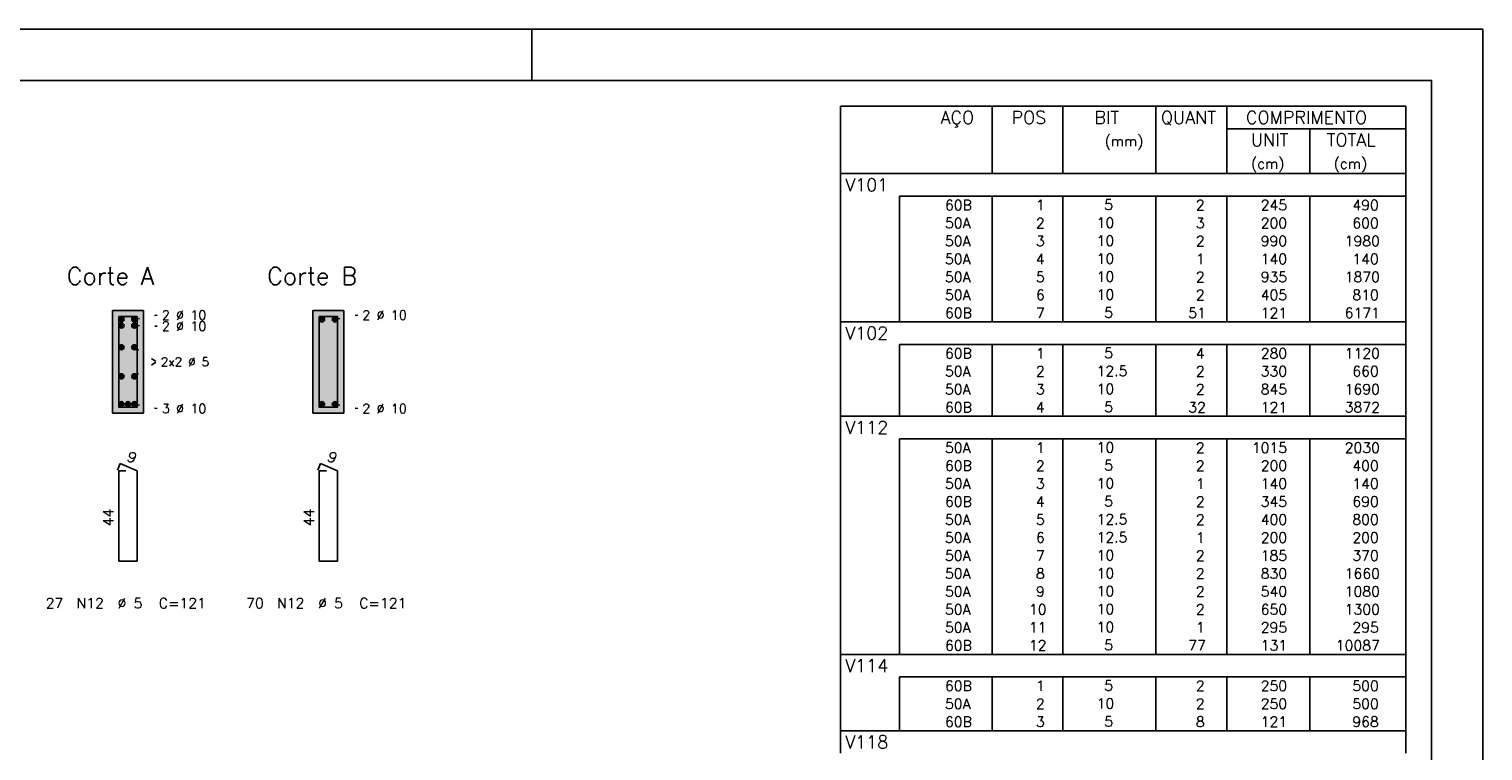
# Model space of a CAD drawing. Extents: x 0 to 84.1, y 0 to 59.4.
# Tile 7 of 7: x 55.8 to 84.1, y 45.3 to 59.4. Entities that reach past the tile are written whole.
import ezdxf

# ---------------------------------------------------------------- set-up
doc = ezdxf.new("R2010")
doc.units = 0
doc.linetypes.add('ESTILO_TQS_0002', pattern=[0.4, 0.1, -0.3])
for name, color, linetype in [('1', 1, 'CONTINUOUS'), ('10', 10, 'CONTINUOUS'), ('2', 2, 'CONTINUOUS'), ('4', 4, 'CONTINUOUS'), ('6', 6, 'CONTINUOUS')]:
    doc.layers.add(name, color=color, linetype=linetype)
doc.styles.get("Standard").update_dxf_attribs({"font": 'ROMANS.SHX'})

msp = doc.modelspace()

# ---------------------------------------------------------------- linework, layer by layer
at = {"layer": '1', "linetype": 'ESTILO_TQS_0002'}
for p, q in [((57.865, 53.745), (58.31, 53.83)), ((61.765, 53.745), (62.21, 53.83)), ((57.865, 53.625), (58.31, 53.614)), ((57.865, 53.20268), (58.295, 52.92)), ((57.865, 52.63732), (58.295, 52.92)), ((57.865, 52.095), (58.31, 52.01)), ((61.765, 52.095), (62.21, 52.01))]:
    msp.add_line(p, q, dxfattribs=at)
at = {"layer": '1', "linetype": 'CONTINUOUS'}
for centre in [(57.615, 53.745), (57.865, 53.745), (61.515, 53.745), (61.765, 53.745), (57.615, 53.625), (57.865, 53.625), (57.615, 53.20268), (57.865, 53.20268), (57.615, 52.63732), (57.865, 52.63732), (57.615, 52.095), (57.74, 52.095), (57.865, 52.095), (61.515, 52.095), (61.765, 52.095)]:
    msp.add_circle(centre, 0.05, dxfattribs=at)
for points in [[(57.665, 53.745), (57.59, 53.788301), (57.568015, 53.762101)], [(57.665, 53.745), (57.568015, 53.762101), (57.568015, 53.727899)], [(57.665, 53.745), (57.568015, 53.727899), (57.59, 53.701699)], [(57.665, 53.745), (57.623682, 53.79424), (57.59, 53.788301)], [(57.665, 53.745), (57.59, 53.701699), (57.623682, 53.69576)], [(57.665, 53.745), (57.653302, 53.777139), (57.623682, 53.79424)], [(57.665, 53.745), (57.623682, 53.69576), (57.653302, 53.712861)], [(57.665, 53.745), (57.653302, 53.712861), (57.665, 53.745)], [(57.915, 53.745), (57.84, 53.788301), (57.818015, 53.762101)], [(57.915, 53.745), (57.818015, 53.762101), (57.818015, 53.727899)], [(57.915, 53.745), (57.818015, 53.727899), (57.84, 53.701699)], [(57.915, 53.745), (57.873682, 53.79424), (57.84, 53.788301)], [(57.915, 53.745), (57.84, 53.701699), (57.873682, 53.69576)], [(57.915, 53.745), (57.903302, 53.777139), (57.873682, 53.79424)], [(57.915, 53.745), (57.873682, 53.69576), (57.903302, 53.712861)], [(57.915, 53.745), (57.903302, 53.712861), (57.915, 53.745)], [(61.565, 53.745), (61.49, 53.788301), (61.468015, 53.762101)], [(61.565, 53.745), (61.468015, 53.762101), (61.468015, 53.727899)], [(61.565, 53.745), (61.468015, 53.727899), (61.49, 53.701699)], [(61.565, 53.745), (61.523682, 53.79424), (61.49, 53.788301)], [(61.565, 53.745), (61.49, 53.701699), (61.523682, 53.69576)], [(61.565, 53.745), (61.553302, 53.777139), (61.523682, 53.79424)], [(61.565, 53.745), (61.523682, 53.69576), (61.553302, 53.712861)], [(61.565, 53.745), (61.553302, 53.712861), (61.565, 53.745)], [(61.815, 53.745), (61.74, 53.788301), (61.718015, 53.762101)], [(61.815, 53.745), (61.718015, 53.762101), (61.718015, 53.727899)], [(61.815, 53.745), (61.718015, 53.727899), (61.74, 53.701699)], [(61.815, 53.745), (61.773682, 53.79424), (61.74, 53.788301)], [(61.815, 53.745), (61.74, 53.701699), (61.773682, 53.69576)], [(61.815, 53.745), (61.803302, 53.777139), (61.773682, 53.79424)], [(61.815, 53.745), (61.773682, 53.69576), (61.803302, 53.712861)], [(61.815, 53.745), (61.803302, 53.712861), (61.815, 53.745)], [(57.665, 53.625), (57.59, 53.668301), (57.568015, 53.642101)], [(57.665, 53.625), (57.568015, 53.642101), (57.568015, 53.607899)], [(57.665, 53.625), (57.568015, 53.607899), (57.59, 53.581699)], [(57.665, 53.625), (57.623682, 53.67424), (57.59, 53.668301)], [(57.665, 53.625), (57.59, 53.581699), (57.623682, 53.57576)], [(57.665, 53.625), (57.653302, 53.657139), (57.623682, 53.67424)], [(57.665, 53.625), (57.623682, 53.57576), (57.653302, 53.592861)], [(57.665, 53.625), (57.653302, 53.592861), (57.665, 53.625)], [(57.915, 53.625), (57.84, 53.668301), (57.818015, 53.642101)], [(57.915, 53.625), (57.818015, 53.642101), (57.818015, 53.607899)], [(57.915, 53.625), (57.818015, 53.607899), (57.84, 53.581699)], [(57.915, 53.625), (57.873682, 53.67424), (57.84, 53.668301)], [(57.915, 53.625), (57.84, 53.581699), (57.873682, 53.57576)], [(57.915, 53.625), (57.903302, 53.657139), (57.873682, 53.67424)], [(57.915, 53.625), (57.873682, 53.57576), (57.903302, 53.592861)], [(57.915, 53.625), (57.903302, 53.592861), (57.915, 53.625)], [(57.665, 53.20268), (57.59, 53.245981), (57.568015, 53.219781)], [(57.665, 53.20268), (57.568015, 53.219781), (57.568015, 53.185579)], [(57.665, 53.20268), (57.568015, 53.185579), (57.59, 53.159379)], [(57.665, 53.20268), (57.623682, 53.25192), (57.59, 53.245981)], [(57.665, 53.20268), (57.59, 53.159379), (57.623682, 53.15344)], [(57.665, 53.20268), (57.653302, 53.234819), (57.623682, 53.25192)], [(57.665, 53.20268), (57.623682, 53.15344), (57.653302, 53.170541)], [(57.665, 53.20268), (57.653302, 53.170541), (57.665, 53.20268)], [(57.915, 53.20268), (57.84, 53.245981), (57.818015, 53.219781)], [(57.915, 53.20268), (57.818015, 53.219781), (57.818015, 53.185579)], [(57.915, 53.20268), (57.818015, 53.185579), (57.84, 53.159379)], [(57.915, 53.20268), (57.873682, 53.25192), (57.84, 53.245981)], [(57.915, 53.20268), (57.84, 53.159379), (57.873682, 53.15344)], [(57.915, 53.20268), (57.903302, 53.234819), (57.873682, 53.25192)], [(57.915, 53.20268), (57.873682, 53.15344), (57.903302, 53.170541)], [(57.915, 53.20268), (57.903302, 53.170541), (57.915, 53.20268)], [(57.665, 52.63732), (57.59, 52.680621), (57.568015, 52.654421)], [(57.665, 52.63732), (57.568015, 52.654421), (57.568015, 52.620219)], [(57.665, 52.63732), (57.568015, 52.620219), (57.59, 52.594019)], [(57.665, 52.63732), (57.623682, 52.68656), (57.59, 52.680621)], [(57.665, 52.63732), (57.59, 52.594019), (57.623682, 52.58808)], [(57.665, 52.63732), (57.653302, 52.669459), (57.623682, 52.68656)], [(57.665, 52.63732), (57.623682, 52.58808), (57.653302, 52.605181)], [(57.665, 52.63732), (57.653302, 52.605181), (57.665, 52.63732)], [(57.915, 52.63732), (57.84, 52.680621), (57.818015, 52.654421)], [(57.915, 52.63732), (57.818015, 52.654421), (57.818015, 52.620219)], [(57.915, 52.63732), (57.818015, 52.620219), (57.84, 52.594019)], [(57.915, 52.63732), (57.873682, 52.68656), (57.84, 52.680621)], [(57.915, 52.63732), (57.84, 52.594019), (57.873682, 52.58808)], [(57.915, 52.63732), (57.903302, 52.669459), (57.873682, 52.68656)], [(57.915, 52.63732), (57.873682, 52.58808), (57.903302, 52.605181)], [(57.915, 52.63732), (57.903302, 52.605181), (57.915, 52.63732)], [(57.665, 52.095), (57.59, 52.138301), (57.568015, 52.112101)], [(57.665, 52.095), (57.568015, 52.112101), (57.568015, 52.077899)], [(57.665, 52.095), (57.568015, 52.077899), (57.59, 52.051699)], [(57.665, 52.095), (57.623682, 52.14424), (57.59, 52.138301)], [(57.665, 52.095), (57.59, 52.051699), (57.623682, 52.04576)], [(57.665, 52.095), (57.653302, 52.127139), (57.623682, 52.14424)], [(57.665, 52.095), (57.623682, 52.04576), (57.653302, 52.062861)], [(57.665, 52.095), (57.653302, 52.062861), (57.665, 52.095)], [(57.79, 52.095), (57.715, 52.138301), (57.693015, 52.112101)], [(57.79, 52.095), (57.693015, 52.112101), (57.693015, 52.077899)], [(57.79, 52.095), (57.693015, 52.077899), (57.715, 52.051699)], [(57.79, 52.095), (57.748682, 52.14424), (57.715, 52.138301)], [(57.79, 52.095), (57.715, 52.051699), (57.748682, 52.04576)], [(57.79, 52.095), (57.778302, 52.127139), (57.748682, 52.14424)], [(57.79, 52.095), (57.748682, 52.04576), (57.778302, 52.062861)], [(57.79, 52.095), (57.778302, 52.062861), (57.79, 52.095)], [(57.915, 52.095), (57.84, 52.138301), (57.818015, 52.112101)], [(57.915, 52.095), (57.818015, 52.112101), (57.818015, 52.077899)], [(57.915, 52.095), (57.818015, 52.077899), (57.84, 52.051699)], [(57.915, 52.095), (57.873682, 52.14424), (57.84, 52.138301)], [(57.915, 52.095), (57.84, 52.051699), (57.873682, 52.04576)], [(57.915, 52.095), (57.903302, 52.127139), (57.873682, 52.14424)], [(57.915, 52.095), (57.873682, 52.04576), (57.903302, 52.062861)], [(57.915, 52.095), (57.903302, 52.062861), (57.915, 52.095)], [(61.565, 52.095), (61.49, 52.138301), (61.468015, 52.112101)], [(61.565, 52.095), (61.468015, 52.112101), (61.468015, 52.077899)], [(61.565, 52.095), (61.468015, 52.077899), (61.49, 52.051699)], [(61.565, 52.095), (61.523682, 52.14424), (61.49, 52.138301)], [(61.565, 52.095), (61.49, 52.051699), (61.523682, 52.04576)], [(61.565, 52.095), (61.553302, 52.127139), (61.523682, 52.14424)], [(61.565, 52.095), (61.523682, 52.04576), (61.553302, 52.062861)], [(61.565, 52.095), (61.553302, 52.062861), (61.565, 52.095)], [(61.815, 52.095), (61.74, 52.138301), (61.718015, 52.112101)], [(61.815, 52.095), (61.718015, 52.112101), (61.718015, 52.077899)], [(61.815, 52.095), (61.718015, 52.077899), (61.74, 52.051699)], [(61.815, 52.095), (61.773682, 52.14424), (61.74, 52.138301)], [(61.815, 52.095), (61.74, 52.051699), (61.773682, 52.04576)], [(61.815, 52.095), (61.803302, 52.127139), (61.773682, 52.14424)], [(61.815, 52.095), (61.773682, 52.04576), (61.803302, 52.062861)], [(61.815, 52.095), (61.803302, 52.062861), (61.815, 52.095)]]:
    msp.add_solid(points, dxfattribs=at)
at = {"layer": '10', "linetype": 'CONTINUOUS'}
for points in [[(58.04, 51.92), (58.04, 53.92), (57.44, 53.92)], [(58.04, 51.92), (57.44, 53.92), (57.44, 51.92)], [(61.94, 51.92), (61.94, 53.92), (61.34, 53.92)], [(61.94, 51.92), (61.34, 53.92), (61.34, 51.92)], [(58.04, 51.92), (57.44, 51.92), (58.04, 51.92)], [(61.94, 51.92), (61.34, 51.92), (61.94, 51.92)]]:
    msp.add_solid(points, dxfattribs=at)
at = {"layer": '2', "linetype": 'CONTINUOUS'}
for p, q in [((84.100006, 59.400002), (0, 59.400002)), ((65.600006, 58.400002), (65.600006, 59.400002)), ((84.100006, 0), (84.100006, 59.400002)), ((71.6, 57.897504), (71.6, 56.585004)), ((71.6, 57.897504), (82.6, 57.897504)), ((74.55, 56.585004), (74.55, 57.897504)), ((75.93, 56.585004), (75.93, 57.897504)), ((77.74, 56.585004), (77.74, 57.897504)), ((79.12, 56.585004), (79.12, 57.897504)), ((82.6, 57.897504), (82.6, 56.585004)), ((79.12, 57.460004), (82.6, 57.460004)), ((80.73, 56.585004), (80.73, 57.460004)), ((71.6, 56.585004), (82.6, 56.585004)), ((71.6, 56.147504), (71.6, 56.585004)), ((71.6, 56.585004), (82.6, 56.585004)), ((82.6, 56.147504), (82.6, 56.585004)), ((71.6, 55.797504), (71.6, 56.147504)), ((82.6, 56.147504), (72.75, 56.147504)), ((72.75, 56.147504), (72.75, 55.797504)), ((74.55, 56.147504), (74.55, 55.797504)), ((75.93, 56.147504), (75.93, 55.797504)), ((77.74, 56.147504), (77.74, 55.797504)), ((79.12, 56.147504), (79.12, 55.797504)), ((80.73, 56.147504), (80.73, 55.797504)), ((82.6, 55.797504), (82.6, 56.147504)), ((71.6, 55.447505), (71.6, 55.797504)), ((72.75, 55.797504), (72.75, 55.447505)), ((74.55, 55.797504), (74.55, 55.447505)), ((75.93, 55.797504), (75.93, 55.447505)), ((77.74, 55.797504), (77.74, 55.447505)), ((79.12, 55.797504), (79.12, 55.447505)), ((80.73, 55.797504), (80.73, 55.447505)), ((82.6, 55.447505), (82.6, 55.797504)), ((71.6, 55.097505), (71.6, 55.447505)), ((72.75, 55.447505), (72.75, 55.097505)), ((74.55, 55.447505), (74.55, 55.097505)), ((75.93, 55.447505), (75.93, 55.097505)), ((77.74, 55.447505), (77.74, 55.097505)), ((79.12, 55.447505), (79.12, 55.097505)), ((80.73, 55.447505), (80.73, 55.097505)), ((82.6, 55.097505), (82.6, 55.447505)), ((71.6, 54.747505), (71.6, 55.097505)), ((72.75, 55.097505), (72.75, 54.747505)), ((74.55, 55.097505), (74.55, 54.747505)), ((75.93, 55.097505), (75.93, 54.747505)), ((77.74, 55.097505), (77.74, 54.747505)), ((79.12, 55.097505), (79.12, 54.747505)), ((80.73, 55.097505), (80.73, 54.747505)), ((82.6, 54.747505), (82.6, 55.097505)), ((71.6, 54.397505), (71.6, 54.747505)), ((72.75, 54.747505), (72.75, 54.397505)), ((74.55, 54.747505), (74.55, 54.397505)), ((75.93, 54.747505), (75.93, 54.397505)), ((77.74, 54.747505), (77.74, 54.397505)), ((79.12, 54.747505), (79.12, 54.397505)), ((80.73, 54.747505), (80.73, 54.397505)), ((82.6, 54.397505), (82.6, 54.747505)), ((71.6, 54.047505), (71.6, 54.397505)), ((72.75, 54.397505), (72.75, 54.047505)), ((74.55, 54.397505), (74.55, 54.047505)), ((75.93, 54.397505), (75.93, 54.047505)), ((77.74, 54.397505), (77.74, 54.047505)), ((79.12, 54.397505), (79.12, 54.047505)), ((80.73, 54.397505), (80.73, 54.047505)), ((82.6, 54.047505), (82.6, 54.397505)), ((71.6, 53.697505), (71.6, 54.047505)), ((72.75, 54.047505), (72.75, 53.697505)), ((74.55, 54.047505), (74.55, 53.697505)), ((75.93, 54.047505), (75.93, 53.697505)), ((77.74, 54.047505), (77.74, 53.697505)), ((79.12, 54.047505), (79.12, 53.697505)), ((80.73, 54.047505), (80.73, 53.697505)), ((82.6, 53.697505), (82.6, 54.047505)), ((58.04, 53.92), (57.44, 53.92)), ((57.44, 53.92), (57.44, 51.92)), ((58.04, 51.92), (58.04, 53.92)), ((61.94, 53.92), (61.34, 53.92)), ((61.34, 53.92), (61.34, 51.92)), ((61.94, 51.92), (61.94, 53.92)), ((71.6, 53.260005), (71.6, 53.697505)), ((71.6, 53.697505), (82.6, 53.697505)), ((82.6, 53.260005), (82.6, 53.697505)), ((71.6, 52.910005), (71.6, 53.260005)), ((82.6, 53.260005), (72.75, 53.260005)), ((72.75, 53.260005), (72.75, 52.910005)), ((74.55, 53.260005), (74.55, 52.910005)), ((75.93, 53.260005), (75.93, 52.910005)), ((77.74, 53.260005), (77.74, 52.910005)), ((79.12, 53.260005), (79.12, 52.910005)), ((80.73, 53.260005), (80.73, 52.910005)), ((82.6, 52.910005), (82.6, 53.260005)), ((71.6, 52.560005), (71.6, 52.910005)), ((72.75, 52.910005), (72.75, 52.560005)), ((74.55, 52.910005), (74.55, 52.560005)), ((75.93, 52.910005), (75.93, 52.560005)), ((77.74, 52.910005), (77.74, 52.560005)), ((79.12, 52.910005), (79.12, 52.560005)), ((80.73, 52.910005), (80.73, 52.560005)), ((82.6, 52.560005), (82.6, 52.910005)), ((71.6, 52.210005), (71.6, 52.560005)), ((72.75, 52.560005), (72.75, 52.210005)), ((74.55, 52.560005), (74.55, 52.210005)), ((75.93, 52.560005), (75.93, 52.210005)), ((77.74, 52.560005), (77.74, 52.210005)), ((79.12, 52.560005), (79.12, 52.210005)), ((80.73, 52.560005), (80.73, 52.210005)), ((82.6, 52.210005), (82.6, 52.560005)), ((71.6, 51.860005), (71.6, 52.210005)), ((72.75, 52.210005), (72.75, 51.860005)), ((74.55, 52.210005), (74.55, 51.860005)), ((75.93, 52.210005), (75.93, 51.860005)), ((77.74, 52.210005), (77.74, 51.860005)), ((79.12, 52.210005), (79.12, 51.860005)), ((80.73, 52.210005), (80.73, 51.860005)), ((82.6, 51.860005), (82.6, 52.210005)), ((57.44, 51.92), (58.04, 51.92)), ((61.34, 51.92), (61.94, 51.92)), ((71.6, 51.422505), (71.6, 51.860005)), ((71.6, 51.860005), (82.6, 51.860005)), ((82.6, 51.422505), (82.6, 51.860005)), ((71.6, 51.072506), (71.6, 51.422505)), ((82.6, 51.422505), (72.75, 51.422505)), ((72.75, 51.422505), (72.75, 51.072506)), ((74.55, 51.422505), (74.55, 51.072506)), ((75.93, 51.422505), (75.93, 51.072506)), ((77.74, 51.422505), (77.74, 51.072506)), ((79.12, 51.422505), (79.12, 51.072506)), ((80.73, 51.422505), (80.73, 51.072506)), ((82.6, 51.072506), (82.6, 51.422505)), ((71.6, 50.722506), (71.6, 51.072506)), ((72.75, 51.072506), (72.75, 50.722506)), ((74.55, 51.072506), (74.55, 50.722506)), ((75.93, 51.072506), (75.93, 50.722506)), ((77.74, 51.072506), (77.74, 50.722506)), ((79.12, 51.072506), (79.12, 50.722506)), ((80.73, 51.072506), (80.73, 50.722506)), ((82.6, 50.722506), (82.6, 51.072506)), ((71.6, 50.372506), (71.6, 50.722506)), ((72.75, 50.722506), (72.75, 50.372506)), ((74.55, 50.722506), (74.55, 50.372506)), ((75.93, 50.722506), (75.93, 50.372506)), ((77.74, 50.722506), (77.74, 50.372506)), ((79.12, 50.722506), (79.12, 50.372506)), ((80.73, 50.722506), (80.73, 50.372506)), ((82.6, 50.372506), (82.6, 50.722506)), ((71.6, 50.022506), (71.6, 50.372506)), ((72.75, 50.372506), (72.75, 50.022506)), ((74.55, 50.372506), (74.55, 50.022506)), ((75.93, 50.372506), (75.93, 50.022506)), ((77.74, 50.372506), (77.74, 50.022506)), ((79.12, 50.372506), (79.12, 50.022506)), ((80.73, 50.372506), (80.73, 50.022506)), ((82.6, 50.022506), (82.6, 50.372506)), ((71.6, 49.672506), (71.6, 50.022506)), ((72.75, 50.022506), (72.75, 49.672506)), ((74.55, 50.022506), (74.55, 49.672506)), ((75.93, 50.022506), (75.93, 49.672506)), ((77.74, 50.022506), (77.74, 49.672506)), ((79.12, 50.022506), (79.12, 49.672506)), ((80.73, 50.022506), (80.73, 49.672506)), ((82.6, 49.672506), (82.6, 50.022506)), ((71.6, 49.322506), (71.6, 49.672506)), ((72.75, 49.672506), (72.75, 49.322506)), ((74.55, 49.672506), (74.55, 49.322506)), ((75.93, 49.672506), (75.93, 49.322506)), ((77.74, 49.672506), (77.74, 49.322506)), ((79.12, 49.672506), (79.12, 49.322506)), ((80.73, 49.672506), (80.73, 49.322506)), ((82.6, 49.322506), (82.6, 49.672506)), ((71.6, 48.972506), (71.6, 49.322506)), ((72.75, 49.322506), (72.75, 48.972506)), ((74.55, 49.322506), (74.55, 48.972506)), ((75.93, 49.322506), (75.93, 48.972506)), ((77.74, 49.322506), (77.74, 48.972506)), ((79.12, 49.322506), (79.12, 48.972506)), ((80.73, 49.322506), (80.73, 48.972506)), ((82.6, 48.972506), (82.6, 49.322506)), ((71.6, 48.622506), (71.6, 48.972506)), ((72.75, 48.972506), (72.75, 48.622506)), ((74.55, 48.972506), (74.55, 48.622506)), ((75.93, 48.972506), (75.93, 48.622506)), ((77.74, 48.972506), (77.74, 48.622506)), ((79.12, 48.972506), (79.12, 48.622506)), ((80.73, 48.972506), (80.73, 48.622506)), ((82.6, 48.622506), (82.6, 48.972506)), ((71.6, 48.272506), (71.6, 48.622506)), ((72.75, 48.622506), (72.75, 48.272506)), ((74.55, 48.622506), (74.55, 48.272506)), ((75.93, 48.622506), (75.93, 48.272506)), ((77.74, 48.622506), (77.74, 48.272506)), ((79.12, 48.622506), (79.12, 48.272506)), ((80.73, 48.622506), (80.73, 48.272506)), ((82.6, 48.272506), (82.6, 48.622506)), ((71.6, 47.922506), (71.6, 48.272506)), ((72.75, 48.272506), (72.75, 47.922506)), ((74.55, 48.272506), (74.55, 47.922506)), ((75.93, 48.272506), (75.93, 47.922506)), ((77.74, 48.272506), (77.74, 47.922506)), ((79.12, 48.272506), (79.12, 47.922506)), ((80.73, 48.272506), (80.73, 47.922506)), ((82.6, 47.922506), (82.6, 48.272506)), ((71.6, 47.572506), (71.6, 47.922506)), ((72.75, 47.922506), (72.75, 47.572506)), ((74.55, 47.922506), (74.55, 47.572506)), ((75.93, 47.922506), (75.93, 47.572506)), ((77.74, 47.922506), (77.74, 47.572506)), ((79.12, 47.922506), (79.12, 47.572506)), ((80.73, 47.922506), (80.73, 47.572506)), ((82.6, 47.572506), (82.6, 47.922506)), ((71.6, 47.222507), (71.6, 47.572506)), ((72.75, 47.572506), (72.75, 47.222507)), ((74.55, 47.572506), (74.55, 47.222507)), ((75.93, 47.572506), (75.93, 47.222507)), ((77.74, 47.572506), (77.74, 47.222507)), ((79.12, 47.572506), (79.12, 47.222507)), ((80.73, 47.572506), (80.73, 47.222507)), ((82.6, 47.222507), (82.6, 47.572506)), ((71.6, 46.785007), (71.6, 47.222507)), ((71.6, 47.222507), (82.6, 47.222507)), ((82.6, 46.785007), (82.6, 47.222507)), ((71.6, 46.435007), (71.6, 46.785007)), ((82.6, 46.785007), (72.75, 46.785007)), ((72.75, 46.785007), (72.75, 46.435007)), ((74.55, 46.785007), (74.55, 46.435007)), ((75.93, 46.785007), (75.93, 46.435007)), ((77.74, 46.785007), (77.74, 46.435007)), ((79.12, 46.785007), (79.12, 46.435007)), ((80.73, 46.785007), (80.73, 46.435007)), ((82.6, 46.435007), (82.6, 46.785007)), ((71.6, 46.085007), (71.6, 46.435007)), ((72.75, 46.435007), (72.75, 46.085007)), ((74.55, 46.435007), (74.55, 46.085007)), ((75.93, 46.435007), (75.93, 46.085007)), ((77.74, 46.435007), (77.74, 46.085007)), ((79.12, 46.435007), (79.12, 46.085007)), ((80.73, 46.435007), (80.73, 46.085007)), ((82.6, 46.085007), (82.6, 46.435007)), ((71.6, 45.735007), (71.6, 46.085007)), ((72.75, 46.085007), (72.75, 45.735007)), ((74.55, 46.085007), (74.55, 45.735007)), ((75.93, 46.085007), (75.93, 45.735007)), ((77.74, 46.085007), (77.74, 45.735007)), ((79.12, 46.085007), (79.12, 45.735007)), ((80.73, 46.085007), (80.73, 45.735007)), ((82.6, 45.735007), (82.6, 46.085007)), ((71.6, 45.297507), (71.6, 45.735007)), ((71.6, 45.735007), (82.6, 45.735007)), ((82.6, 45.297507), (82.6, 45.735007))]:
    msp.add_line(p, q, dxfattribs=at)
msp.add_lwpolyline([(83.100006, 1), (2.5, 1), (2.5, 58.400002), (83.100006, 58.400002), (83.100006, 1)], dxfattribs=at)
at = {"layer": '4', "linetype": 'CONTINUOUS'}
for points in [[(57.56, 53.8), (57.56, 52.04), (57.92, 52.04), (57.92, 53.8), (57.56, 53.8)], [(61.46, 53.8), (61.46, 52.04), (61.82, 52.04), (61.82, 53.8), (61.46, 53.8)]]:
    msp.add_lwpolyline(points, dxfattribs=at)
at = {"layer": '6', "linetype": 'CONTINUOUS'}
for p, q in [((57.588338, 50.94), (57.533893, 50.81102)), ((57.92, 50.8), (57.588338, 50.94)), ((61.488338, 50.94), (61.433893, 50.81102)), ((61.82, 50.8), (61.488338, 50.94)), ((57.7, 50.8), (57.56, 50.8)), ((57.56, 50.8), (57.56, 49.04)), ((57.92, 49.04), (57.92, 50.8)), ((61.6, 50.8), (61.46, 50.8)), ((61.46, 50.8), (61.46, 49.04)), ((61.82, 49.04), (61.82, 50.8)), ((57.56, 49.04), (57.92, 49.04)), ((61.46, 49.04), (61.82, 49.04))]:
    msp.add_line(p, q, dxfattribs=at)

# ---------------------------------------------------------------- texts
at = {"layer": '2', "linetype": 'CONTINUOUS'}
for s, height, p in [('AÇO', 0.25, (73.54958, 57.553754)), ('POS', 0.25, (74.93, 57.553754)), ('BIT', 0.25, (76.54, 57.553754)), ('QUANT', 0.25, (77.836489, 57.553754)), ('COMPRIMENTO', 0.25, (79.489469, 57.553754)), ('(mm)', 0.2, (76.74, 57.116254)), ('UNIT', 0.25, (79.586854, 57.116254)), ('TOTAL', 0.25, (81.059307, 57.116254)), ('(cm)', 0.2, (79.586854, 56.678754)), ('(cm)', 0.2, (81.196854, 56.678754)), ('V101', 0.25, (71.695798, 56.241254)), ('     60B', 0.2, (72.889661, 55.872504)), ('  1', 0.2, (75.13, 55.872504)), ('    5  ', 0.2, (76.136543, 55.878548)), ('    2', 0.2, (77.92, 55.872504)), ('   245', 0.2, (79.33, 55.872504)), ('    490', 0.2, (80.963622, 55.872504)), ('     50A', 0.2, (72.889661, 55.522504)), ('  2', 0.2, (75.13, 55.522504)), ('   10  ', 0.2, (76.136543, 55.528548)), ('    3', 0.2, (77.92, 55.522504)), ('   200', 0.2, (79.33, 55.522504)), ('    600', 0.2, (80.963622, 55.522504)), ('     50A', 0.2, (72.889661, 55.172504)), ('  3', 0.2, (75.13, 55.172504)), ('   10  ', 0.2, (76.136543, 55.178548)), ('    2', 0.2, (77.92, 55.172504)), ('   990', 0.2, (79.33, 55.172504)), ('   1980', 0.2, (80.963622, 55.172504)), ('     50A', 0.2, (72.889661, 54.822505)), ('  4', 0.2, (75.13, 54.822505)), ('   10  ', 0.2, (76.136543, 54.828548)), ('    1', 0.2, (77.92, 54.822505)), ('   140', 0.2, (79.33, 54.822505)), ('    140', 0.2, (80.963622, 54.822505)), ('Corte A', 0.34, (56.55, 54.42)), ('Corte B', 0.34, (60.45, 54.42)), ('     50A', 0.2, (72.889661, 54.472505)), ('  5', 0.2, (75.13, 54.472505)), ('   10  ', 0.2, (76.136543, 54.478549)), ('    2', 0.2, (77.92, 54.472505)), ('   935', 0.2, (79.33, 54.472505)), ('   1870', 0.2, (80.963622, 54.472505)), ('     50A', 0.2, (72.889661, 54.122505)), ('  6', 0.2, (75.13, 54.122505)), ('   10  ', 0.2, (76.136543, 54.128549)), ('    2', 0.2, (77.92, 54.122505)), ('   405', 0.2, (79.33, 54.122505)), ('    810', 0.2, (80.963622, 54.122505)), ('2 %%c 10', 0.18, (58.4, 53.74)), ('2 %%c 10', 0.18, (62.3, 53.74)), ('     60B', 0.2, (72.889661, 53.772505)), ('  7', 0.2, (75.13, 53.772505)), ('    5  ', 0.2, (76.136543, 53.778549)), ('   51', 0.2, (77.92, 53.772505)), ('   121', 0.2, (79.33, 53.772505)), ('   6171', 0.2, (80.963622, 53.772505)), ('2 %%c 10', 0.18, (58.4, 53.524)), ('V102', 0.25, (71.695798, 53.353755)), ('     60B', 0.2, (72.889661, 52.985005)), ('  1', 0.2, (75.13, 52.985005)), ('    5  ', 0.2, (76.136543, 52.991049)), ('    4', 0.2, (77.92, 52.985005)), ('   280', 0.2, (79.33, 52.985005)), ('   1120', 0.2, (80.963622, 52.985005)), ('2x2 %%c 5', 0.17, (58.38, 52.835)), ('     50A', 0.2, (72.889661, 52.635005)), ('  2', 0.2, (75.13, 52.635005)), ('   12.5', 0.2, (76.136543, 52.641049)), ('    2', 0.2, (77.92, 52.635005)), ('   330', 0.2, (79.33, 52.635005)), ('    660', 0.2, (80.963622, 52.635005)), ('     50A', 0.2, (72.889661, 52.285005)), ('  3', 0.2, (75.13, 52.285005)), ('   10  ', 0.2, (76.136543, 52.291049)), ('    2', 0.2, (77.92, 52.285005)), ('   845', 0.2, (79.33, 52.285005)), ('   1690', 0.2, (80.963622, 52.285005)), ('3 %%c 10', 0.18, (58.4, 51.92)), ('2 %%c 10', 0.18, (62.3, 51.92)), ('     60B', 0.2, (72.889661, 51.935005)), ('  4', 0.2, (75.13, 51.935005)), ('    5  ', 0.2, (76.136543, 51.941049)), ('   32', 0.2, (77.92, 51.935005)), ('   121', 0.2, (79.33, 51.935005)), ('   3872', 0.2, (80.963622, 51.935005)), ('V112', 0.25, (71.695798, 51.516255)), ('     50A', 0.2, (72.889661, 51.147505)), ('  1', 0.2, (75.13, 51.147505)), ('   10  ', 0.2, (76.136543, 51.153549)), ('    2', 0.2, (77.92, 51.147505)), ('  1015', 0.2, (79.33, 51.147505)), ('   2030', 0.2, (80.963622, 51.147505)), ('     60B', 0.2, (72.889661, 50.797505)), ('  2', 0.2, (75.13, 50.797505)), ('    5  ', 0.2, (76.136543, 50.803549)), ('    2', 0.2, (77.92, 50.797505)), ('   200', 0.2, (79.33, 50.797505)), ('    400', 0.2, (80.963622, 50.797505)), ('     50A', 0.2, (72.889661, 50.447506)), ('  3', 0.2, (75.13, 50.447506)), ('   10  ', 0.2, (76.136543, 50.453549)), ('    1', 0.2, (77.92, 50.447506)), ('   140', 0.2, (79.33, 50.447506)), ('    140', 0.2, (80.963622, 50.447506)), ('     60B', 0.2, (72.889661, 50.097506)), ('  4', 0.2, (75.13, 50.097506)), ('    5  ', 0.2, (76.136543, 50.10355)), ('    2', 0.2, (77.92, 50.097506)), ('   345', 0.2, (79.33, 50.097506)), ('    690', 0.2, (80.963622, 50.097506)), ('     50A', 0.2, (72.889661, 49.747506)), ('  5', 0.2, (75.13, 49.747506)), ('   12.5', 0.2, (76.136543, 49.75355)), ('    2', 0.2, (77.92, 49.747506)), ('   400', 0.2, (79.33, 49.747506)), ('    800', 0.2, (80.963622, 49.747506)), ('     50A', 0.2, (72.889661, 49.397506)), ('  6', 0.2, (75.13, 49.397506)), ('   12.5', 0.2, (76.136543, 49.40355)), ('    1', 0.2, (77.92, 49.397506)), ('   200', 0.2, (79.33, 49.397506)), ('    200', 0.2, (80.963622, 49.397506)), ('     50A', 0.2, (72.889661, 49.047506)), ('  7', 0.2, (75.13, 49.047506)), ('   10  ', 0.2, (76.136543, 49.05355)), ('    2', 0.2, (77.92, 49.047506)), ('   185', 0.2, (79.33, 49.047506)), ('    370', 0.2, (80.963622, 49.047506)), ('     50A', 0.2, (72.889661, 48.697506)), ('  8', 0.2, (75.13, 48.697506)), ('   10  ', 0.2, (76.136543, 48.70355)), ('    2', 0.2, (77.92, 48.697506)), ('   830', 0.2, (79.33, 48.697506)), ('   1660', 0.2, (80.963622, 48.697506)), ('     50A', 0.2, (72.889661, 48.347506)), ('  9', 0.2, (75.13, 48.347506)), ('   10  ', 0.2, (76.136543, 48.35355)), ('    2', 0.2, (77.92, 48.347506)), ('   540', 0.2, (79.33, 48.347506)), ('   1080', 0.2, (80.963622, 48.347506)), ('27', 0.2, (56.14, 48.12)), ('N12', 0.2, (56.74, 48.12)), ('%%c 5', 0.2, (57.54, 48.12)), ('C=121', 0.2, (58.34, 48.12)), ('70', 0.2, (60.04, 48.12)), ('N12', 0.2, (60.64, 48.12)), ('%%c 5', 0.2, (61.44, 48.12)), ('C=121', 0.2, (62.24, 48.12)), ('     50A', 0.2, (72.889661, 47.997506)), (' 10', 0.2, (75.13, 47.997506)), ('   10  ', 0.2, (76.136543, 48.00355)), ('    2', 0.2, (77.92, 47.997506)), ('   650', 0.2, (79.33, 47.997506)), ('   1300', 0.2, (80.963622, 47.997506)), ('     50A', 0.2, (72.889661, 47.647506)), (' 11', 0.2, (75.13, 47.647506)), ('   10  ', 0.2, (76.136543, 47.65355)), ('    1', 0.2, (77.92, 47.647506)), ('   295', 0.2, (79.33, 47.647506)), ('    295', 0.2, (80.963622, 47.647506)), ('     60B', 0.2, (72.889661, 47.297506)), (' 12', 0.2, (75.13, 47.297506)), ('    5  ', 0.2, (76.136543, 47.30355)), ('   77', 0.2, (77.92, 47.297506)), ('   131', 0.2, (79.33, 47.297506)), ('  10087', 0.2, (80.963622, 47.297506)), ('V114', 0.25, (71.695798, 46.878757)), ('     60B', 0.2, (72.889661, 46.510006)), ('  1', 0.2, (75.13, 46.510006)), ('    5  ', 0.2, (76.136543, 46.51605)), ('    2', 0.2, (77.92, 46.510006)), ('   250', 0.2, (79.33, 46.510006)), ('    500', 0.2, (80.963622, 46.510006)), ('     50A', 0.2, (72.889661, 46.160007)), ('  2', 0.2, (75.13, 46.160007)), ('   10  ', 0.2, (76.136543, 46.16605)), ('    2', 0.2, (77.92, 46.160007)), ('   250', 0.2, (79.33, 46.160007)), ('    500', 0.2, (80.963622, 46.160007)), ('     60B', 0.2, (72.889661, 45.810007)), ('  3', 0.2, (75.13, 45.810007)), ('    5  ', 0.2, (76.136543, 45.816051)), ('    8', 0.2, (77.92, 45.810007)), ('   121', 0.2, (79.33, 45.810007)), ('    968', 0.2, (80.963622, 45.810007)), ('V118', 0.25, (71.695798, 45.391257))]:
    msp.add_text(s, height=height, dxfattribs=at).set_placement(p)
for s, rotation, p in [('9', 337.11462, (57.700929, 51.001017)), ('9', 337.11462, (61.600929, 51.001017)), ('44', 90, (57.46, 49.72)), ('44', 90, (61.36, 49.72))]:
    msp.add_text(s, height=0.2, rotation=rotation, dxfattribs=at).set_placement(p)

doc.saveas('drawing.dxf')
